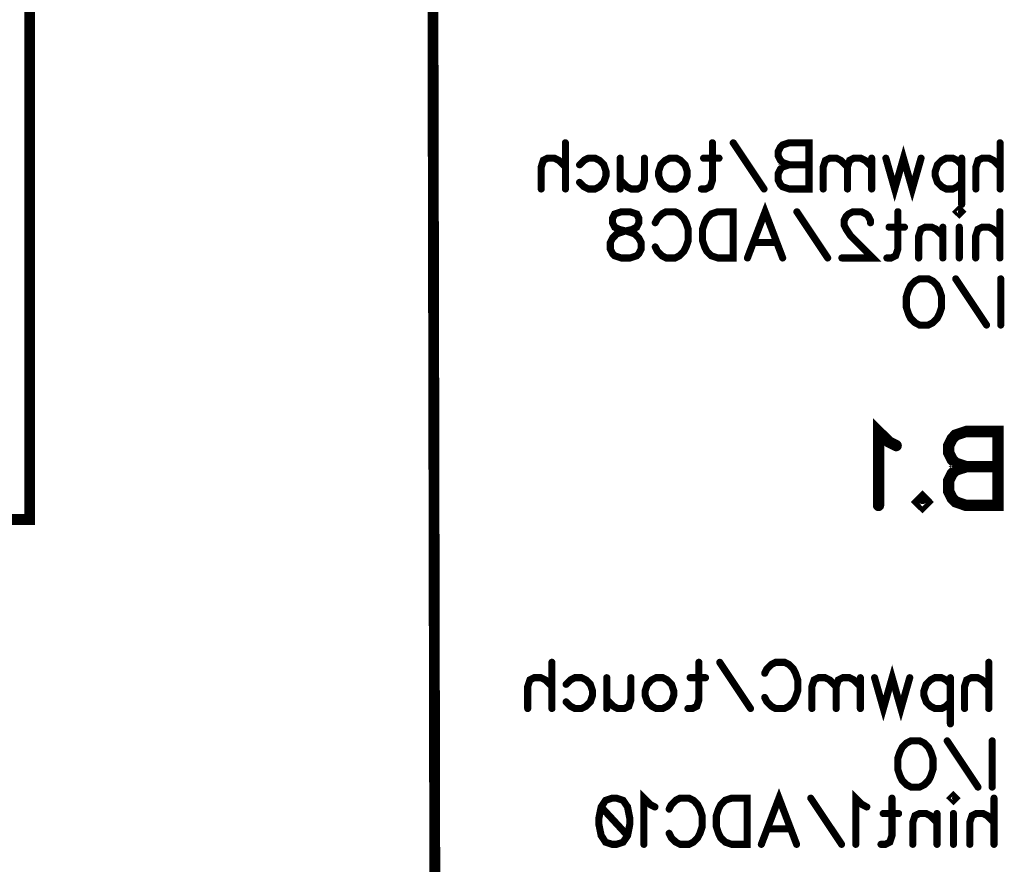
# Model space of a CAD drawing. Extents: x 0 to 95, y 0 to 136.
# Tile 5 of 14: x 67 to 94, y 22 to 45. Entities that reach past the tile are written whole.
import ezdxf

# ---------------------------------------------------------------- set-up
doc = ezdxf.new("R2010")
doc.units = 0
doc.layers.add('Bottom_Silk', color=11, linetype='CONTINUOUS')

msp = doc.modelspace()

# ---------------------------------------------------------------- linework, layer by layer
at = {"layer": 'Bottom_Silk', "linetype": 'CONTINUOUS'}
for points, const_width in [([(78.5, 110.6), (78.7, 16.8), (73.2, 16.8), (73.2, 13.9), (66.3, 13.9), (66.3, 6.6), (60.1, 6.6), (60.1, 9.4), (47.4, 9.4), (47.4, 22.5), (35.8, 22.5), (35.8, 26.7), (29, 26.7), (29, 30.3), (35.7, 30.3), (35.7, 28.5), (58.9, 28.5), (58.9, 31.4), (67.5, 31.4), (67.5, 110.6), (78.7, 110.6), (78.7, 110.3)], 0.3), ([(82.2968, 41.8037), (82.2968, 40.5276)], 0.1961), ([(86.3573, 41.8037), (86.3573, 40.7705), (86.2969, 40.5894), (86.1748, 40.5276), (86.054, 40.5276)], 0.1961), ([(87.7826, 40.5276), (86.9319, 41.8023)], 0.1961), ([(89.0255, 41.8037), (89.0255, 40.5276), (88.478, 40.5276), (88.2955, 40.5894), (88.2352, 40.6497), (88.1748, 40.7705), (88.1748, 40.953), (88.2352, 41.0751), (88.2955, 41.1355), (88.478, 41.1958), (88.2955, 41.2576), (88.2352, 41.318), (88.1748, 41.4387), (88.1748, 41.5608), (88.2352, 41.6815), (88.2955, 41.7433), (88.478, 41.8037), (89.0255, 41.8037)], 0.1961), ([(94.3017, 41.8037), (94.3017, 40.5276)], 0.1961), ([(92.1192, 41.3783), (91.8763, 40.5276), (91.6334, 41.3783), (91.3906, 40.5276), (91.1477, 41.3783)], 0.1961), ([(82.2968, 41.1355), (82.1143, 41.318), (81.9922, 41.3783), (81.8097, 41.3783), (81.6889, 41.318), (81.6286, 41.1355), (81.6286, 40.5276)], 0.1961), ([(82.689, 41.1958), (82.8111, 41.318), (82.9332, 41.3783), (83.1143, 41.3783), (83.2365, 41.318), (83.3572, 41.1958), (83.419, 41.0133), (83.419, 40.8926), (83.3572, 40.7101), (83.2365, 40.5894), (83.1143, 40.5276), (82.9332, 40.5276), (82.8111, 40.5894), (82.689, 40.7101)], 0.1961), ([(84.4793, 41.3783), (84.4793, 40.7705), (84.419, 40.5894), (84.2968, 40.5276), (84.1143, 40.5276), (83.9936, 40.5894), (83.8111, 40.7705)], 0.1961), ([(83.8111, 41.3783), (83.8111, 40.5276)], 0.1961), ([(85.3586, 41.3783), (85.4794, 41.318), (85.6015, 41.1958), (85.6619, 41.0133), (85.6619, 40.8926), (85.6015, 40.7101), (85.4794, 40.5894), (85.3586, 40.5276), (85.1761, 40.5276), (85.054, 40.5894), (84.9333, 40.7101), (84.8715, 40.8926), (84.8715, 41.0133), (84.9333, 41.1958), (85.054, 41.318), (85.1761, 41.3783), (85.3586, 41.3783)], 0.1961), ([(86.5398, 41.3783), (86.1144, 41.3783)], 0.1961), ([(90.0873, 41.1355), (89.9048, 41.318), (89.7827, 41.3783), (89.6016, 41.3783), (89.4795, 41.318), (89.4177, 41.1355), (89.4177, 40.5276)], 0.1961), ([(90.7556, 41.1355), (90.5731, 41.318), (90.4509, 41.3783), (90.2698, 41.3783), (90.1477, 41.318), (90.0873, 41.1355), (90.0873, 40.5276)], 0.1961), ([(90.7556, 41.3783), (90.7556, 40.5276)], 0.1961), ([(93.2413, 41.1958), (93.1192, 41.3165), (92.9985, 41.3783), (92.816, 41.3783), (92.6938, 41.3165), (92.5731, 41.1958), (92.5113, 41.0133), (92.5113, 40.8912), (92.5731, 40.7101), (92.6938, 40.588), (92.816, 40.5276), (92.9985, 40.5276), (93.1192, 40.588), (93.2413, 40.7101)], 0.1961), ([(93.2413, 41.3783), (93.2413, 40.1022)], 0.1961), ([(94.3017, 41.1355), (94.1192, 41.318), (93.9971, 41.3783), (93.8146, 41.3783), (93.6939, 41.318), (93.6335, 41.1355), (93.6335, 40.5276)], 0.1961), ([(89.0255, 41.1958), (88.478, 41.1958)], 0.1961), ([(84.0833, 39.8977), (84.2644, 39.8374), (84.3262, 39.7166), (84.3262, 39.5945), (84.2644, 39.4738), (84.1437, 39.412), (83.9008, 39.3516), (83.7183, 39.2913), (83.5976, 39.1691), (83.5372, 39.0484), (83.5372, 38.8659), (83.5976, 38.7452), (83.6579, 38.6834), (83.8404, 38.6231), (84.0833, 38.6231), (84.2644, 38.6834), (84.3262, 38.7452), (84.3865, 38.8659), (84.3865, 39.0484), (84.3262, 39.1691), (84.204, 39.2913), (84.0229, 39.3516), (83.7801, 39.412), (83.6579, 39.4738), (83.5976, 39.5945), (83.5976, 39.7166), (83.6579, 39.8374), (83.8404, 39.8977), (84.0833, 39.8977)], 0.1961), ([(84.7787, 39.5959), (84.8391, 39.7166), (84.9612, 39.8388), (85.0819, 39.8991), (85.3248, 39.8991), (85.4469, 39.8388), (85.5677, 39.7166), (85.6294, 39.5959), (85.6898, 39.4134), (85.6898, 39.1088), (85.6294, 38.9277), (85.5677, 38.8056), (85.4469, 38.6848), (85.3248, 38.6231), (85.0819, 38.6231), (84.9612, 38.6848), (84.8391, 38.8056), (84.7787, 38.9277)], 0.1961), ([(86.9327, 39.8991), (86.9327, 38.6231), (86.5073, 38.6231), (86.3248, 38.6848), (86.2027, 38.8056), (86.1423, 38.9277), (86.0819, 39.1088), (86.0819, 39.4134), (86.1423, 39.5959), (86.2027, 39.7166), (86.3248, 39.8388), (86.5073, 39.8991), (86.9327, 39.8991)], 0.1961), ([(87.3248, 38.6231), (87.812, 39.8991), (88.2977, 38.6231)], 0.1961), ([(89.5406, 38.6231), (88.6899, 39.8977)], 0.1961), ([(90.7217, 39.5945), (90.7217, 39.6549), (90.6613, 39.777), (90.601, 39.8374), (90.4788, 39.8977), (90.236, 39.8977), (90.1152, 39.8374), (90.0549, 39.777), (89.9931, 39.6549), (89.9931, 39.5341), (90.0549, 39.412), (90.1756, 39.2309), (90.7835, 38.6231), (89.9327, 38.6231)], 0.1961), ([(91.4789, 39.8991), (91.4789, 38.8659), (91.4185, 38.6848), (91.2964, 38.6231), (91.1756, 38.6231)], 0.1961), ([(93.236, 39.8991), (93.1757, 39.8388), (93.1139, 39.8991), (93.1757, 39.9609), (93.236, 39.8991)], 0.1961), ([(94.2964, 39.8991), (94.2964, 38.6231)], 0.1961), ([(91.6614, 39.4738), (91.236, 39.4738)], 0.1961), ([(92.7217, 39.2309), (92.5392, 39.4134), (92.4171, 39.4738), (92.236, 39.4738), (92.1139, 39.4134), (92.0535, 39.2309), (92.0535, 38.6231)], 0.1961), ([(92.7217, 39.4738), (92.7217, 38.6231)], 0.1961), ([(93.1757, 39.4738), (93.1757, 38.6231)], 0.1961), ([(94.2964, 39.2309), (94.1139, 39.4134), (93.9918, 39.4738), (93.8093, 39.4738), (93.6886, 39.4134), (93.6282, 39.2309), (93.6282, 38.6231)], 0.1961), ([(88.1152, 39.0484), (87.5073, 39.0484)], 0.1961), ([(92.3206, 38.0469), (92.4428, 37.9865), (92.5635, 37.8644), (92.6253, 37.7437), (92.6856, 37.5612), (92.6856, 37.2565), (92.6253, 37.0754), (92.5635, 36.9533), (92.4428, 36.8326), (92.3206, 36.7708), (92.0778, 36.7708), (91.957, 36.8326), (91.8349, 36.9533), (91.7745, 37.0754), (91.7142, 37.2565), (91.7142, 37.5612), (91.7745, 37.7437), (91.8349, 37.8644), (91.957, 37.9865), (92.0778, 38.0469), (92.3206, 38.0469)], 0.1961), ([(93.9285, 36.7708), (93.0778, 38.0455)], 0.1961), ([(94.3207, 38.0469), (94.3207, 36.7708)], 0.1961), ([(91.432, 33.4415), (91.2366, 33.5403), (90.9446, 33.8301), (90.9446, 31.7906)], 0.3137), ([(94.2435, 33.8323), (94.2435, 31.7906), (93.3675, 31.7906), (93.0755, 31.8894), (92.9789, 31.986), (92.8824, 32.1792), (92.8824, 32.4712), (92.9789, 32.6666), (93.0755, 32.7632), (93.3675, 32.8597), (93.0755, 32.9586), (92.9789, 33.0552), (92.8824, 33.2483), (92.8824, 33.4437), (92.9789, 33.6369), (93.0755, 33.7357), (93.3675, 33.8323), (94.2435, 33.8323)], 0.3137), ([(94.2435, 32.8597), (93.3675, 32.8597)], 0.3137), ([(92.1583, 31.986), (92.2549, 31.8872), (92.1583, 31.7906), (92.0595, 31.8872), (92.1583, 31.986)], 0.3137), ([(81.9242, 27.4603), (81.9242, 26.1843)], 0.1961), ([(85.9847, 27.4603), (85.9847, 26.4271), (85.9243, 26.246), (85.8022, 26.1843), (85.6815, 26.1843)], 0.1961), ([(87.4101, 26.1843), (86.5593, 27.4589)], 0.1961), ([(87.8022, 27.1571), (87.8626, 27.2778), (87.9847, 27.4), (88.1055, 27.4603), (88.3483, 27.4603), (88.4705, 27.4), (88.5912, 27.2778), (88.653, 27.1571), (88.7133, 26.9746), (88.7133, 26.67), (88.653, 26.4889), (88.5912, 26.3668), (88.4705, 26.246), (88.3483, 26.1843), (88.1055, 26.1843), (87.9847, 26.246), (87.8626, 26.3668), (87.8022, 26.4889)], 0.1961), ([(93.9895, 27.4603), (93.9895, 26.1843)], 0.1961), ([(91.807, 27.035), (91.5641, 26.1843), (91.3212, 27.035), (91.0784, 26.1843), (90.8355, 27.035)], 0.1961), ([(81.9242, 26.7921), (81.7417, 26.9746), (81.6196, 27.035), (81.4371, 27.035), (81.3164, 26.9746), (81.256, 26.7921), (81.256, 26.1843)], 0.1961), ([(82.3164, 26.8525), (82.4385, 26.9746), (82.5607, 27.035), (82.7418, 27.035), (82.8639, 26.9746), (82.9846, 26.8525), (83.0464, 26.67), (83.0464, 26.5493), (82.9846, 26.3668), (82.8639, 26.246), (82.7418, 26.1843), (82.5607, 26.1843), (82.4385, 26.246), (82.3164, 26.3668)], 0.1961), ([(84.1068, 27.035), (84.1068, 26.4271), (84.0464, 26.246), (83.9243, 26.1843), (83.7418, 26.1843), (83.6211, 26.246), (83.4386, 26.4271)], 0.1961), ([(83.4386, 27.035), (83.4386, 26.1843)], 0.1961), ([(84.9861, 27.035), (85.1068, 26.9746), (85.2289, 26.8525), (85.2893, 26.67), (85.2893, 26.5493), (85.2289, 26.3668), (85.1068, 26.246), (84.9861, 26.1843), (84.8036, 26.1843), (84.6814, 26.246), (84.5607, 26.3668), (84.4989, 26.5493), (84.4989, 26.67), (84.5607, 26.8525), (84.6814, 26.9746), (84.8036, 27.035), (84.9861, 27.035)], 0.1961), ([(86.1672, 27.035), (85.7418, 27.035)], 0.1961), ([(89.7751, 26.7921), (89.5926, 26.9746), (89.4705, 27.035), (89.2894, 27.035), (89.1673, 26.9746), (89.1055, 26.7921), (89.1055, 26.1843)], 0.1961), ([(90.4434, 26.7921), (90.2609, 26.9746), (90.1387, 27.035), (89.9576, 27.035), (89.8355, 26.9746), (89.7751, 26.7921), (89.7751, 26.1843)], 0.1961), ([(90.4434, 27.035), (90.4434, 26.1843)], 0.1961), ([(92.9291, 26.8525), (92.807, 26.9732), (92.6863, 27.035), (92.5038, 27.035), (92.3816, 26.9732), (92.2609, 26.8525), (92.1991, 26.67), (92.1991, 26.5478), (92.2609, 26.3668), (92.3816, 26.2446), (92.5038, 26.1843), (92.6863, 26.1843), (92.807, 26.2446), (92.9291, 26.3668)], 0.1961), ([(92.9291, 27.035), (92.9291, 25.7589)], 0.1961), ([(93.9895, 26.7921), (93.807, 26.9746), (93.6849, 27.035), (93.5024, 27.035), (93.3817, 26.9746), (93.3213, 26.7921), (93.3213, 26.1843)], 0.1961), ([(92.0837, 25.2917), (92.2058, 25.2313), (92.3265, 25.1092), (92.3883, 24.9885), (92.4487, 24.806), (92.4487, 24.5013), (92.3883, 24.3202), (92.3265, 24.1981), (92.2058, 24.0774), (92.0837, 24.0156), (91.8408, 24.0156), (91.7201, 24.0774), (91.5979, 24.1981), (91.5376, 24.3202), (91.4772, 24.5013), (91.4772, 24.806), (91.5376, 24.9885), (91.5979, 25.1092), (91.7201, 25.2313), (91.8408, 25.2917), (92.0837, 25.2917)], 0.1961), ([(93.6916, 24.0156), (92.8408, 25.2903)], 0.1961), ([(94.0837, 25.2917), (94.0837, 24.0156)], 0.1961), ([(84.7704, 23.466), (84.6483, 23.5277), (84.4658, 23.7088), (84.4658, 22.4342)], 0.1961), ([(87.7087, 22.4342), (88.1959, 23.7102), (88.6816, 22.4342)], 0.1961), ([(90.6213, 23.466), (90.4991, 23.5277), (90.3166, 23.7088), (90.3166, 22.4342)], 0.1961), ([(83.7086, 23.7088), (83.8911, 23.6485), (84.0133, 23.466), (84.0736, 23.1627), (84.0736, 22.9802), (84.0133, 22.677), (83.8911, 22.4945), (83.7086, 22.4342), (83.5879, 22.4342), (83.4054, 22.4945), (83.2847, 22.677), (83.2229, 22.9802), (83.2229, 23.1627), (83.2847, 23.466), (83.4054, 23.6485), (83.5879, 23.7088), (83.7086, 23.7088)], 0.1961), ([(85.1626, 23.407), (85.223, 23.5277), (85.3451, 23.6499), (85.4658, 23.7102), (85.7087, 23.7102), (85.8308, 23.6499), (85.9515, 23.5277), (86.0133, 23.407), (86.0737, 23.2245), (86.0737, 22.9199), (86.0133, 22.7388), (85.9515, 22.6167), (85.8308, 22.4959), (85.7087, 22.4342), (85.4658, 22.4342), (85.3451, 22.4959), (85.223, 22.6167), (85.1626, 22.7388)], 0.1961), ([(87.3166, 23.7102), (87.3166, 22.4342), (86.8912, 22.4342), (86.7087, 22.4959), (86.5866, 22.6167), (86.5262, 22.7388), (86.4658, 22.9199), (86.4658, 23.2245), (86.5262, 23.407), (86.5866, 23.5277), (86.7087, 23.6499), (86.8912, 23.7102), (87.3166, 23.7102)], 0.1961), ([(89.9245, 22.4342), (89.0737, 23.7088)], 0.1961), ([(91.3167, 23.7102), (91.3167, 22.677), (91.2563, 22.4959), (91.1342, 22.4342), (91.0134, 22.4342)], 0.1961), ([(93.0738, 23.7102), (93.0135, 23.6499), (92.9517, 23.7102), (93.0135, 23.772), (93.0738, 23.7102)], 0.1961), ([(94.1342, 23.7102), (94.1342, 22.4342)], 0.1961), ([(83.2847, 23.466), (84.0133, 22.677)], 0.1961), ([(91.4992, 23.2849), (91.0738, 23.2849)], 0.1961), ([(92.5595, 23.042), (92.377, 23.2245), (92.2549, 23.2849), (92.0738, 23.2849), (91.9517, 23.2245), (91.8913, 23.042), (91.8913, 22.4342)], 0.1961), ([(92.5595, 23.2849), (92.5595, 22.4342)], 0.1961), ([(93.0135, 23.2849), (93.0135, 22.4342)], 0.1961), ([(94.1342, 23.042), (93.9517, 23.2245), (93.8296, 23.2849), (93.6471, 23.2849), (93.5264, 23.2245), (93.466, 23.042), (93.466, 22.4342)], 0.1961), ([(88.4991, 22.8595), (87.8912, 22.8595)], 0.1961)]:
    msp.add_lwpolyline(points, dxfattribs=dict(at, const_width=const_width))
for points, const_width in [([(82.2478, 41.8037, 1), (82.3458, 41.8037, 1), (82.2478, 41.8037, 1)], 0.098), ([(86.3082, 41.8037, 1), (86.4063, 41.8037, 1), (86.3082, 41.8037, 1)], 0.098), ([(86.8829, 41.8023, 1), (86.9809, 41.8023, 1), (86.8829, 41.8023, 1)], 0.098), ([(88.9765, 41.8037, 1), (89.0746, 41.8037, 1), (88.9765, 41.8037, 1)], 0.098), ([(94.2527, 41.8037, 1), (94.3507, 41.8037, 1), (94.2527, 41.8037, 1)], 0.098), ([(83.7621, 41.3783, 1), (83.8601, 41.3783, 1), (83.7621, 41.3783, 1)], 0.098), ([(84.4303, 41.3783, 1), (84.5284, 41.3783, 1), (84.4303, 41.3783, 1)], 0.098), ([(85.3096, 41.3783, 1), (85.4077, 41.3783, 1), (85.3096, 41.3783, 1)], 0.098), ([(86.0654, 41.3783, 1), (86.1634, 41.3783, 1), (86.0654, 41.3783, 1)], 0.098), ([(86.4907, 41.3783, 1), (86.5888, 41.3783, 1), (86.4907, 41.3783, 1)], 0.098), ([(90.7065, 41.3783, 1), (90.8046, 41.3783, 1), (90.7065, 41.3783, 1)], 0.098), ([(91.0987, 41.3783, 1), (91.1967, 41.3783, 1), (91.0987, 41.3783, 1)], 0.098), ([(92.0702, 41.3783, 1), (92.1682, 41.3783, 1), (92.0702, 41.3783, 1)], 0.098), ([(93.1923, 41.3783, 1), (93.2904, 41.3783, 1), (93.1923, 41.3783, 1)], 0.098), ([(82.2478, 41.1355, 1), (82.3458, 41.1355, 1), (82.2478, 41.1355, 1)], 0.098), ([(82.6399, 41.1958, 1), (82.738, 41.1958, 1), (82.6399, 41.1958, 1)], 0.098), ([(88.429, 41.1958, 1), (88.5271, 41.1958, 1), (88.429, 41.1958, 1)], 0.098), ([(88.9765, 41.1958, 1), (89.0746, 41.1958, 1), (88.9765, 41.1958, 1)], 0.098), ([(90.0383, 41.1355, 1), (90.1363, 41.1355, 1), (90.0383, 41.1355, 1)], 0.098), ([(90.7065, 41.1355, 1), (90.8046, 41.1355, 1), (90.7065, 41.1355, 1)], 0.098), ([(93.1923, 41.1958, 1), (93.2904, 41.1958, 1), (93.1923, 41.1958, 1)], 0.098), ([(94.2527, 41.1355, 1), (94.3507, 41.1355, 1), (94.2527, 41.1355, 1)], 0.098), ([(82.6399, 40.7101, 1), (82.738, 40.7101, 1), (82.6399, 40.7101, 1)], 0.098), ([(83.7621, 40.7705, 1), (83.8601, 40.7705, 1), (83.7621, 40.7705, 1)], 0.098), ([(93.1923, 40.7101, 1), (93.2904, 40.7101, 1), (93.1923, 40.7101, 1)], 0.098), ([(81.5796, 40.5276, 1), (81.6776, 40.5276, 1), (81.5796, 40.5276, 1)], 0.098), ([(82.2478, 40.5276, 1), (82.3458, 40.5276, 1), (82.2478, 40.5276, 1)], 0.098), ([(83.7621, 40.5276, 1), (83.8601, 40.5276, 1), (83.7621, 40.5276, 1)], 0.098), ([(86.005, 40.5276, 1), (86.103, 40.5276, 1), (86.005, 40.5276, 1)], 0.098), ([(87.7336, 40.5276, 1), (87.8317, 40.5276, 1), (87.7336, 40.5276, 1)], 0.098), ([(89.3687, 40.5276, 1), (89.4667, 40.5276, 1), (89.3687, 40.5276, 1)], 0.098), ([(90.0383, 40.5276, 1), (90.1363, 40.5276, 1), (90.0383, 40.5276, 1)], 0.098), ([(90.7065, 40.5276, 1), (90.8046, 40.5276, 1), (90.7065, 40.5276, 1)], 0.098), ([(93.5845, 40.5276, 1), (93.6825, 40.5276, 1), (93.5845, 40.5276, 1)], 0.098), ([(94.2527, 40.5276, 1), (94.3507, 40.5276, 1), (94.2527, 40.5276, 1)], 0.098), ([(84.0343, 39.8977, 1), (84.1323, 39.8977, 1), (84.0343, 39.8977, 1)], 0.098), ([(86.8837, 39.8991, 1), (86.9817, 39.8991, 1), (86.8837, 39.8991, 1)], 0.098), ([(88.6408, 39.8977, 1), (88.7389, 39.8977, 1), (88.6408, 39.8977, 1)], 0.098), ([(91.4298, 39.8991, 1), (91.5279, 39.8991, 1), (91.4298, 39.8991, 1)], 0.098), ([(93.187, 39.8991, 1), (93.2851, 39.8991, 1), (93.187, 39.8991, 1)], 0.098), ([(93.1923, 40.1022, 1), (93.2904, 40.1022, 1), (93.1923, 40.1022, 1)], 0.098), ([(94.2474, 39.8991, 1), (94.3454, 39.8991, 1), (94.2474, 39.8991, 1)], 0.098), ([(84.7297, 39.5959, 1), (84.8277, 39.5959, 1), (84.7297, 39.5959, 1)], 0.098), ([(90.6727, 39.5945, 1), (90.7707, 39.5945, 1), (90.6727, 39.5945, 1)], 0.098), ([(91.187, 39.4738, 1), (91.285, 39.4738, 1), (91.187, 39.4738, 1)], 0.098), ([(91.6123, 39.4738, 1), (91.7104, 39.4738, 1), (91.6123, 39.4738, 1)], 0.098), ([(92.6727, 39.4738, 1), (92.7708, 39.4738, 1), (92.6727, 39.4738, 1)], 0.098), ([(93.1267, 39.4738, 1), (93.2247, 39.4738, 1), (93.1267, 39.4738, 1)], 0.098), ([(92.6727, 39.2309, 1), (92.7708, 39.2309, 1), (92.6727, 39.2309, 1)], 0.098), ([(94.2474, 39.2309, 1), (94.3454, 39.2309, 1), (94.2474, 39.2309, 1)], 0.098), ([(84.7297, 38.9277, 1), (84.8277, 38.9277, 1), (84.7297, 38.9277, 1)], 0.098), ([(87.4583, 39.0484, 1), (87.5563, 39.0484, 1), (87.4583, 39.0484, 1)], 0.098), ([(88.0662, 39.0484, 1), (88.1642, 39.0484, 1), (88.0662, 39.0484, 1)], 0.098), ([(87.2758, 38.6231, 1), (87.3738, 38.6231, 1), (87.2758, 38.6231, 1)], 0.098), ([(88.2487, 38.6231, 1), (88.3467, 38.6231, 1), (88.2487, 38.6231, 1)], 0.098), ([(89.4916, 38.6231, 1), (89.5896, 38.6231, 1), (89.4916, 38.6231, 1)], 0.098), ([(89.8837, 38.6231, 1), (89.9818, 38.6231, 1), (89.8837, 38.6231, 1)], 0.098), ([(91.1266, 38.6231, 1), (91.2246, 38.6231, 1), (91.1266, 38.6231, 1)], 0.098), ([(92.0045, 38.6231, 1), (92.1025, 38.6231, 1), (92.0045, 38.6231, 1)], 0.098), ([(92.6727, 38.6231, 1), (92.7708, 38.6231, 1), (92.6727, 38.6231, 1)], 0.098), ([(93.1267, 38.6231, 1), (93.2247, 38.6231, 1), (93.1267, 38.6231, 1)], 0.098), ([(93.5792, 38.6231, 1), (93.6772, 38.6231, 1), (93.5792, 38.6231, 1)], 0.098), ([(94.2474, 38.6231, 1), (94.3454, 38.6231, 1), (94.2474, 38.6231, 1)], 0.098), ([(92.2716, 38.0469, 1), (92.3697, 38.0469, 1), (92.2716, 38.0469, 1)], 0.098), ([(93.0288, 38.0455, 1), (93.1268, 38.0455, 1), (93.0288, 38.0455, 1)], 0.098), ([(94.2717, 38.0469, 1), (94.3697, 38.0469, 1), (94.2717, 38.0469, 1)], 0.098), ([(93.8795, 36.7708, 1), (93.9775, 36.7708, 1), (93.8795, 36.7708, 1)], 0.098), ([(94.2717, 36.7708, 1), (94.3697, 36.7708, 1), (94.2717, 36.7708, 1)], 0.098), ([(94.1651, 33.8323, 1), (94.322, 33.8323, 1), (94.1651, 33.8323, 1)], 0.1569), ([(91.3536, 33.4415, 1), (91.5105, 33.4415, 1), (91.3536, 33.4415, 1)], 0.1569), ([(93.2891, 32.8597, 1), (93.446, 32.8597, 1), (93.2891, 32.8597, 1)], 0.1569), ([(94.1651, 32.8597, 1), (94.322, 32.8597, 1), (94.1651, 32.8597, 1)], 0.1569), ([(92.0799, 31.986, 1), (92.2368, 31.986, 1), (92.0799, 31.986, 1)], 0.1569), ([(90.8662, 31.7906, 1), (91.0231, 31.7906, 1), (90.8662, 31.7906, 1)], 0.1569), ([(81.8752, 27.4603, 1), (81.9733, 27.4603, 1), (81.8752, 27.4603, 1)], 0.098), ([(85.9357, 27.4603, 1), (86.0337, 27.4603, 1), (85.9357, 27.4603, 1)], 0.098), ([(86.5103, 27.4589, 1), (86.6084, 27.4589, 1), (86.5103, 27.4589, 1)], 0.098), ([(93.9405, 27.4603, 1), (94.0385, 27.4603, 1), (93.9405, 27.4603, 1)], 0.098), ([(87.7532, 27.1571, 1), (87.8513, 27.1571, 1), (87.7532, 27.1571, 1)], 0.098), ([(82.2674, 26.8525, 1), (82.3654, 26.8525, 1), (82.2674, 26.8525, 1)], 0.098), ([(83.3895, 27.035, 1), (83.4876, 27.035, 1), (83.3895, 27.035, 1)], 0.098), ([(84.0578, 27.035, 1), (84.1558, 27.035, 1), (84.0578, 27.035, 1)], 0.098), ([(84.9371, 27.035, 1), (85.0351, 27.035, 1), (84.9371, 27.035, 1)], 0.098), ([(85.6928, 27.035, 1), (85.7908, 27.035, 1), (85.6928, 27.035, 1)], 0.098), ([(86.1182, 27.035, 1), (86.2162, 27.035, 1), (86.1182, 27.035, 1)], 0.098), ([(90.3943, 27.035, 1), (90.4924, 27.035, 1), (90.3943, 27.035, 1)], 0.098), ([(90.7865, 27.035, 1), (90.8845, 27.035, 1), (90.7865, 27.035, 1)], 0.098), ([(91.758, 27.035, 1), (91.856, 27.035, 1), (91.758, 27.035, 1)], 0.098), ([(92.8801, 27.035, 1), (92.9781, 27.035, 1), (92.8801, 27.035, 1)], 0.098), ([(92.8801, 26.8525, 1), (92.9781, 26.8525, 1), (92.8801, 26.8525, 1)], 0.098), ([(81.8752, 26.7921, 1), (81.9733, 26.7921, 1), (81.8752, 26.7921, 1)], 0.098), ([(89.7261, 26.7921, 1), (89.8241, 26.7921, 1), (89.7261, 26.7921, 1)], 0.098), ([(90.3943, 26.7921, 1), (90.4924, 26.7921, 1), (90.3943, 26.7921, 1)], 0.098), ([(93.9405, 26.7921, 1), (94.0385, 26.7921, 1), (93.9405, 26.7921, 1)], 0.098), ([(82.2674, 26.3668, 1), (82.3654, 26.3668, 1), (82.2674, 26.3668, 1)], 0.098), ([(83.3895, 26.4271, 1), (83.4876, 26.4271, 1), (83.3895, 26.4271, 1)], 0.098), ([(87.7532, 26.4889, 1), (87.8513, 26.4889, 1), (87.7532, 26.4889, 1)], 0.098), ([(92.8801, 26.3668, 1), (92.9781, 26.3668, 1), (92.8801, 26.3668, 1)], 0.098), ([(81.207, 26.1843, 1), (81.305, 26.1843, 1), (81.207, 26.1843, 1)], 0.098), ([(81.8752, 26.1843, 1), (81.9733, 26.1843, 1), (81.8752, 26.1843, 1)], 0.098), ([(83.3895, 26.1843, 1), (83.4876, 26.1843, 1), (83.3895, 26.1843, 1)], 0.098), ([(85.6324, 26.1843, 1), (85.7305, 26.1843, 1), (85.6324, 26.1843, 1)], 0.098), ([(87.3611, 26.1843, 1), (87.4591, 26.1843, 1), (87.3611, 26.1843, 1)], 0.098), ([(89.0565, 26.1843, 1), (89.1545, 26.1843, 1), (89.0565, 26.1843, 1)], 0.098), ([(89.7261, 26.1843, 1), (89.8241, 26.1843, 1), (89.7261, 26.1843, 1)], 0.098), ([(90.3943, 26.1843, 1), (90.4924, 26.1843, 1), (90.3943, 26.1843, 1)], 0.098), ([(93.2723, 26.1843, 1), (93.3703, 26.1843, 1), (93.2723, 26.1843, 1)], 0.098), ([(93.9405, 26.1843, 1), (94.0385, 26.1843, 1), (93.9405, 26.1843, 1)], 0.098), ([(92.8801, 25.7589, 1), (92.9781, 25.7589, 1), (92.8801, 25.7589, 1)], 0.098), ([(92.0346, 25.2917, 1), (92.1327, 25.2917, 1), (92.0346, 25.2917, 1)], 0.098), ([(92.7918, 25.2903, 1), (92.8898, 25.2903, 1), (92.7918, 25.2903, 1)], 0.098), ([(94.0347, 25.2917, 1), (94.1327, 25.2917, 1), (94.0347, 25.2917, 1)], 0.098), ([(93.6425, 24.0156, 1), (93.7406, 24.0156, 1), (93.6425, 24.0156, 1)], 0.098), ([(94.0347, 24.0156, 1), (94.1327, 24.0156, 1), (94.0347, 24.0156, 1)], 0.098), ([(83.6596, 23.7088, 1), (83.7577, 23.7088, 1), (83.6596, 23.7088, 1)], 0.098), ([(87.2675, 23.7102, 1), (87.3656, 23.7102, 1), (87.2675, 23.7102, 1)], 0.098), ([(89.0247, 23.7088, 1), (89.1228, 23.7088, 1), (89.0247, 23.7088, 1)], 0.098), ([(91.2676, 23.7102, 1), (91.3657, 23.7102, 1), (91.2676, 23.7102, 1)], 0.098), ([(93.0248, 23.7102, 1), (93.1229, 23.7102, 1), (93.0248, 23.7102, 1)], 0.098), ([(94.0852, 23.7102, 1), (94.1832, 23.7102, 1), (94.0852, 23.7102, 1)], 0.098), ([(83.2357, 23.466, 1), (83.3337, 23.466, 1), (83.2357, 23.466, 1)], 0.098), ([(84.7214, 23.466, 1), (84.8194, 23.466, 1), (84.7214, 23.466, 1)], 0.098), ([(85.1136, 23.407, 1), (85.2116, 23.407, 1), (85.1136, 23.407, 1)], 0.098), ([(90.5723, 23.466, 1), (90.6703, 23.466, 1), (90.5723, 23.466, 1)], 0.098), ([(91.0248, 23.2849, 1), (91.1228, 23.2849, 1), (91.0248, 23.2849, 1)], 0.098), ([(91.4501, 23.2849, 1), (91.5482, 23.2849, 1), (91.4501, 23.2849, 1)], 0.098), ([(92.5105, 23.2849, 1), (92.6086, 23.2849, 1), (92.5105, 23.2849, 1)], 0.098), ([(92.5105, 23.042, 1), (92.6086, 23.042, 1), (92.5105, 23.042, 1)], 0.098), ([(92.9645, 23.2849, 1), (93.0625, 23.2849, 1), (92.9645, 23.2849, 1)], 0.098), ([(94.0852, 23.042, 1), (94.1832, 23.042, 1), (94.0852, 23.042, 1)], 0.098), ([(87.8422, 22.8595, 1), (87.9402, 22.8595, 1), (87.8422, 22.8595, 1)], 0.098), ([(88.4501, 22.8595, 1), (88.5481, 22.8595, 1), (88.4501, 22.8595, 1)], 0.098), ([(83.9643, 22.677, 1), (84.0623, 22.677, 1), (83.9643, 22.677, 1)], 0.098), ([(85.1136, 22.7388, 1), (85.2116, 22.7388, 1), (85.1136, 22.7388, 1)], 0.098), ([(84.4168, 22.4342, 1), (84.5148, 22.4342, 1), (84.4168, 22.4342, 1)], 0.098), ([(87.6597, 22.4342, 1), (87.7577, 22.4342, 1), (87.6597, 22.4342, 1)], 0.098), ([(88.6326, 22.4342, 1), (88.7306, 22.4342, 1), (88.6326, 22.4342, 1)], 0.098), ([(89.8755, 22.4342, 1), (89.9735, 22.4342, 1), (89.8755, 22.4342, 1)], 0.098), ([(90.2676, 22.4342, 1), (90.3657, 22.4342, 1), (90.2676, 22.4342, 1)], 0.098), ([(90.9644, 22.4342, 1), (91.0624, 22.4342, 1), (90.9644, 22.4342, 1)], 0.098), ([(91.8423, 22.4342, 1), (91.9403, 22.4342, 1), (91.8423, 22.4342, 1)], 0.098), ([(92.5105, 22.4342, 1), (92.6086, 22.4342, 1), (92.5105, 22.4342, 1)], 0.098), ([(92.9645, 22.4342, 1), (93.0625, 22.4342, 1), (92.9645, 22.4342, 1)], 0.098), ([(93.417, 22.4342, 1), (93.515, 22.4342, 1), (93.417, 22.4342, 1)], 0.098), ([(94.0852, 22.4342, 1), (94.1832, 22.4342, 1), (94.0852, 22.4342, 1)], 0.098)]:
    msp.add_lwpolyline(points, format="xyb", dxfattribs=dict(at, const_width=const_width))

doc.saveas('drawing.dxf')
